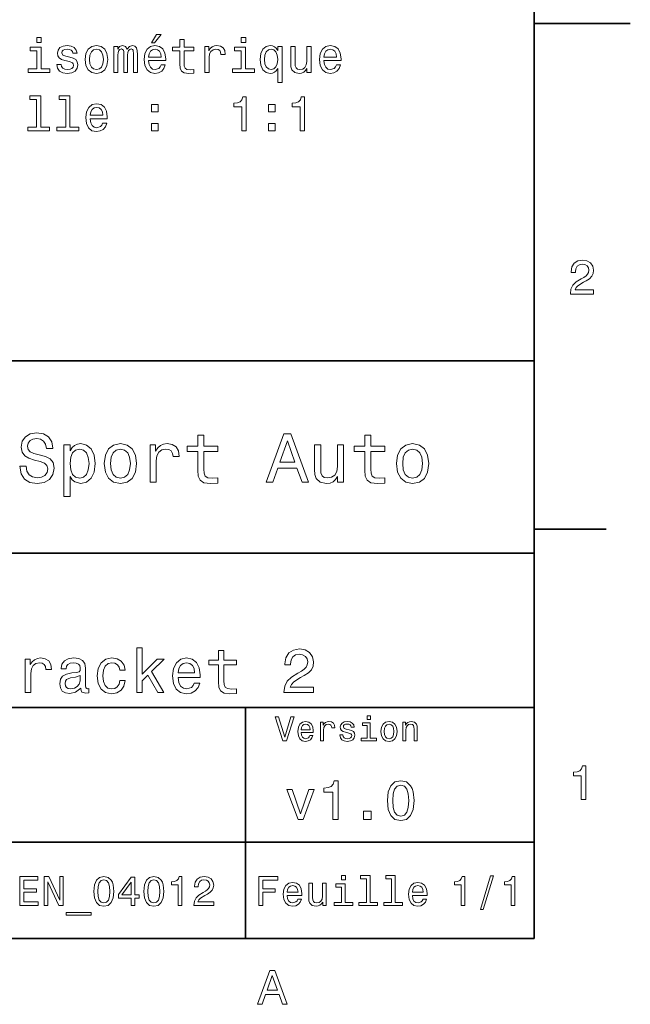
# Model space of a CAD drawing. Extents: x 0 to 297, y 0 to 210.
# Tile 8 of 9: x 234 to 297, y 3 to 105. Entities that reach past the tile are written whole.
import ezdxf

# ---------------------------------------------------------------- set-up
doc = ezdxf.new("R2010")
doc.units = 0

msp = doc.modelspace()

# ---------------------------------------------------------------- linework, layer by layer
at = {"color": 7, "lineweight": 35}
for p, q in [((287, 10), (287, 200)), ((97, 70), (287, 70)), ((287, 70), (287, 10)), ((162, 50), (287, 50)), ((162, 34), (287, 34)), ((257, 10), (257, 34)), ((162, 20), (287, 20)), ((10, 10), (287, 10)), ((97, 10), (287, 10))]:
    msp.add_line(p, q, dxfattribs=at)
at = {"color": 7, "lineweight": 35, "ltscale": 0.25}
msp.add_line((287, 105), (297, 105), dxfattribs=at)
at = {"color": 7, "lineweight": 35, "ltscale": 0.1875}
msp.add_line((287, 52.5), (294.5, 52.5), dxfattribs=at)
at = {"color": 7, "lineweight": 13}
for points in [[(235.78569, 103.550598), (235.316666, 103.550598), (235.316666, 103.046272), (235.78569, 103.046272)], [(247.253998, 103.005928), (247.551544, 103.005928), (248.252548, 103.863274), (247.758316, 103.863274)], [(250.189148, 102.168755), (250.189148, 100.812126), (250.219406, 100.37336), (250.360626, 100.07077), (250.643036, 99.894257), (251.122147, 99.83374), (251.646637, 99.858955), (251.646637, 100.242241), (251.263351, 100.211975), (250.915375, 100.252327), (250.728775, 100.378403), (250.648087, 100.590218), (250.63295, 100.887772), (250.63295, 102.168755), (251.646637, 102.168755), (251.646637, 102.546989), (250.63295, 102.546989), (250.63295, 103.338783), (250.189148, 103.338783), (250.189148, 102.546989), (249.422577, 102.546989), (249.422577, 102.168755)], [(257.037842, 103.550598), (256.568817, 103.550598), (256.568817, 103.046272), (257.037842, 103.046272)], [(235.770554, 100.302757), (235.770554, 102.546989), (234.630798, 102.546989), (234.630798, 102.168755), (235.326752, 102.168755), (235.326752, 100.302757), (234.418976, 100.302757), (234.418976, 99.929558), (236.688431, 99.929558), (236.688431, 100.302757)], [(238.776321, 101.508087), (238.347656, 101.608955), (238.029922, 101.724945), (237.924011, 101.961975), (237.954285, 102.128403), (238.060181, 102.249443), (238.231659, 102.325089), (238.478775, 102.355347), (238.715805, 102.325089), (238.902405, 102.234314), (239.023438, 102.098145), (239.073883, 101.916588), (239.507599, 101.916588), (239.507599, 101.926674), (239.431946, 102.254486), (239.225174, 102.511688), (238.902405, 102.673073), (238.478775, 102.733589), (238.050095, 102.673073), (237.737427, 102.506645), (237.540741, 102.259529), (237.480209, 101.946846), (237.525604, 101.644257), (237.666809, 101.432442), (237.898804, 101.281143), (238.236694, 101.175232), (238.730942, 101.054199), (239.033524, 100.928116), (239.114227, 100.827255), (239.144485, 100.675957), (239.099091, 100.489357), (238.978058, 100.348145), (238.781372, 100.25737), (238.519119, 100.227112), (238.241745, 100.25737), (238.040009, 100.363274), (237.903839, 100.534744), (237.848373, 100.771774), (237.419693, 100.771774), (237.490295, 100.368317), (237.697067, 100.075813), (238.024887, 99.8993), (238.478775, 99.83374), (238.952835, 99.8993), (239.300812, 100.075813), (239.512634, 100.358231), (239.588287, 100.726387), (239.532806, 101.044113), (239.376465, 101.260971), (239.119263, 101.402184)], [(240.354858, 101.281143), (240.435547, 100.665871), (240.667542, 100.211975), (241.03569, 99.929558), (241.529922, 99.83374), (242.019119, 99.929558), (242.387268, 100.206932), (242.619263, 100.660828), (242.705002, 101.281143), (242.619263, 101.896416), (242.387268, 102.355347), (242.019119, 102.632729), (241.529922, 102.733589), (241.03569, 102.632729), (240.667542, 102.350304), (240.435547, 101.896416)], [(240.808746, 101.286186), (240.854126, 101.740074), (240.995346, 102.067886), (241.22229, 102.269615), (241.529922, 102.340218), (241.83252, 102.269615), (242.059464, 102.072929), (242.200684, 101.740074), (242.251114, 101.286186), (242.200684, 100.827255), (242.059464, 100.4944), (241.83252, 100.292671), (241.529922, 100.227112), (241.22229, 100.292671), (240.995346, 100.4944), (240.854126, 100.827255)], [(243.34549, 99.929558), (243.753998, 99.929558), (243.753998, 101.740074), (243.779205, 102.012413), (243.854858, 102.209099), (243.970856, 102.325089), (244.122147, 102.370483), (244.243179, 102.330132), (244.323883, 102.229271), (244.364227, 102.0578), (244.379349, 101.830856), (244.379349, 99.929558), (244.762634, 99.929558), (244.762634, 101.740074), (244.787857, 102.00737), (244.863495, 102.204056), (244.984543, 102.325089), (245.135834, 102.370483), (245.256866, 102.330132), (245.33757, 102.229271), (245.388, 101.830856), (245.388, 99.929558), (245.796494, 99.929558), (245.796494, 101.800598), (245.771286, 102.188927), (245.690582, 102.486473), (245.529205, 102.66803), (245.266968, 102.733589), (244.95932, 102.632729), (244.72229, 102.340218), (244.53569, 102.627686), (244.223007, 102.733589), (243.935547, 102.632729), (243.738861, 102.350304), (243.738861, 102.637772), (243.34549, 102.637772)], [(246.94635, 101.15506), (248.721573, 101.15506), (248.726608, 101.361832), (248.64592, 101.941803), (248.424011, 102.375526), (248.070999, 102.637772), (247.601974, 102.733589), (247.143036, 102.632729), (246.790009, 102.350304), (246.563065, 101.891373), (246.482376, 101.286186), (246.558029, 100.665871), (246.784973, 100.211975), (247.13295, 99.929558), (247.586838, 99.83374), (247.980209, 99.8993), (248.302979, 100.07077), (248.540009, 100.343102), (248.676178, 100.706215), (248.237427, 100.706215), (248.146637, 100.504486), (248.015518, 100.353188), (247.642319, 100.232155), (247.354858, 100.287628), (247.138, 100.464142), (246.99678, 100.751602), (246.94635, 101.139931)], [(246.94635, 101.528259), (247.001831, 101.876244), (247.138, 102.133446), (247.344772, 102.289787), (247.617096, 102.345261), (247.884399, 102.289787), (248.091171, 102.133446), (248.217255, 101.876244), (248.262634, 101.528259)], [(252.796494, 99.929558), (253.240295, 99.929558), (253.240295, 101.477829), (253.28569, 101.851028), (253.42186, 102.118317), (253.643753, 102.279701), (253.941315, 102.335175), (254.163208, 102.299873), (254.329636, 102.199013), (254.430496, 102.027542), (254.465805, 101.795555), (254.914642, 101.795555), (254.854126, 102.204056), (254.687714, 102.496559), (254.410324, 102.673073), (254.032089, 102.733589), (253.774887, 102.693245), (253.552979, 102.592384), (253.356293, 102.420914), (253.199951, 102.188927), (253.199951, 102.637772), (252.796494, 102.637772)], [(257.022705, 100.302757), (257.022705, 102.546989), (255.88295, 102.546989), (255.88295, 102.168755), (256.578918, 102.168755), (256.578918, 100.302757), (255.671143, 100.302757), (255.671143, 99.929558), (257.940582, 99.929558), (257.940582, 100.302757)], [(260.366394, 102.219185), (260.210022, 102.446129), (260.033539, 102.607513), (259.826752, 102.698288), (259.589722, 102.733589), (259.161041, 102.632729), (258.828186, 102.350304), (258.611328, 101.896416), (258.535675, 101.286186), (258.611328, 100.670914), (258.828186, 100.217018), (259.161041, 99.929558), (259.589722, 99.83374), (259.826752, 99.863998), (260.028473, 99.94973), (260.204987, 100.106071), (260.366394, 100.343102), (260.366394, 98.880569), (260.810181, 98.880569), (260.810181, 102.637772), (260.366394, 102.637772)], [(258.989563, 101.286186), (259.034973, 101.735031), (259.176178, 102.062843), (259.388, 102.264572), (259.665375, 102.335175), (259.957886, 102.264572), (260.179779, 102.067886), (260.310913, 101.740074), (260.361328, 101.286186), (260.310913, 100.827255), (260.179779, 100.499443), (259.957886, 100.297714), (259.665375, 100.232155), (259.388, 100.297714), (259.176178, 100.499443), (259.034973, 100.832298)], [(263.826019, 102.637772), (263.382233, 102.637772), (263.382233, 101.074371), (263.331787, 100.711258), (263.185547, 100.449013), (262.958588, 100.287628), (262.661041, 100.237198), (262.424011, 100.277542), (262.272705, 100.398575), (262.186981, 100.605347), (262.166809, 100.897858), (262.166809, 102.637772), (261.723022, 102.637772), (261.723022, 100.857513), (261.738129, 100.499443), (261.833954, 100.201889), (262.126465, 99.929558), (262.59549, 99.83374), (262.847656, 99.869041), (263.064514, 99.959816), (263.251099, 100.116158), (263.402405, 100.343102), (263.402405, 99.929558), (263.826019, 99.929558)], [(265.162476, 101.15506), (266.937714, 101.15506), (266.942749, 101.361832), (266.862061, 101.941803), (266.640137, 102.375526), (266.287109, 102.637772), (265.818115, 102.733589), (265.359161, 102.632729), (265.006134, 102.350304), (264.779205, 101.891373), (264.698517, 101.286186), (264.77417, 100.665871), (265.001099, 100.211975), (265.349091, 99.929558), (265.802979, 99.83374), (266.19635, 99.8993), (266.519104, 100.07077), (266.756134, 100.343102), (266.892303, 100.706215), (266.453552, 100.706215), (266.362762, 100.504486), (266.231659, 100.353188), (265.858459, 100.232155), (265.570984, 100.287628), (265.354126, 100.464142), (265.212921, 100.751602), (265.162476, 101.139931)], [(265.162476, 101.528259), (265.217957, 101.876244), (265.354126, 102.133446), (265.560913, 102.289787), (265.833252, 102.345261), (266.100525, 102.289787), (266.307312, 102.133446), (266.43338, 101.876244), (266.47876, 101.528259)], [(235.296494, 97.130569), (235.296494, 94.255928), (234.383667, 94.255928), (234.383667, 93.882729), (236.648087, 93.882729), (236.648087, 94.255928), (235.740295, 94.255928), (235.740295, 97.503769), (234.600525, 97.503769), (234.600525, 97.130569)], [(238.33252, 97.130569), (238.33252, 94.255928), (237.419693, 94.255928), (237.419693, 93.882729), (239.684113, 93.882729), (239.684113, 94.255928), (238.776321, 94.255928), (238.776321, 97.503769), (237.636551, 97.503769), (237.636551, 97.130569)], [(256.619263, 93.882729), (257.078186, 93.882729), (257.078186, 97.407944), (256.73526, 97.407944), (256.64447, 97.100311), (256.462921, 96.893539), (256.185547, 96.772499), (255.802261, 96.732155), (255.802261, 96.374084), (256.619263, 96.374084)], [(262.691315, 93.882729), (263.150238, 93.882729), (263.150238, 97.407944), (262.807312, 97.407944), (262.716522, 97.100311), (262.534973, 96.893539), (262.257599, 96.772499), (261.874298, 96.732155), (261.874298, 96.374084), (262.691315, 96.374084)], [(240.874313, 95.108231), (242.649521, 95.108231), (242.654572, 95.315002), (242.573883, 95.894974), (242.351974, 96.328697), (241.998947, 96.590942), (241.529922, 96.68676), (241.070999, 96.585899), (240.717972, 96.303474), (240.491028, 95.844543), (240.410324, 95.239357), (240.485977, 94.619041), (240.712921, 94.165146), (241.060913, 93.882729), (241.514801, 93.786911), (241.908173, 93.85247), (242.230942, 94.023941), (242.467972, 94.296272), (242.604126, 94.659386), (242.165375, 94.659386), (242.0746, 94.457657), (241.943466, 94.306358), (241.570267, 94.185326), (241.282806, 94.240799), (241.065948, 94.417313), (240.924744, 94.704773), (240.874313, 95.093102)], [(240.874313, 95.48143), (240.929779, 95.829414), (241.065948, 96.086617), (241.27272, 96.242958), (241.545059, 96.298431), (241.812347, 96.242958), (242.019119, 96.086617), (242.145203, 95.829414), (242.190582, 95.48143)], [(247.253998, 95.8395), (247.949951, 95.8395), (247.949951, 96.590942), (247.253998, 96.590942)], [(259.398071, 95.8395), (260.094055, 95.8395), (260.094055, 96.590942), (259.398071, 96.590942)], [(247.253998, 93.882729), (247.949951, 93.882729), (247.949951, 94.634171), (247.253998, 94.634171)], [(259.398071, 93.882729), (260.094055, 93.882729), (260.094055, 94.634171), (259.398071, 94.634171)], [(290.76947, 76.916786), (293.175079, 76.916786), (293.175079, 77.350502), (291.273773, 77.350502), (291.3797, 77.587532), (291.561249, 77.784218), (292.121033, 78.142288), (292.418579, 78.293587), (292.751434, 78.510445), (292.988464, 78.762604), (293.124634, 79.060158), (293.175079, 79.398056), (293.089355, 79.821686), (292.852325, 80.154541), (292.489197, 80.366356), (292.020172, 80.442001), (291.536041, 80.35627), (291.167877, 80.119232), (290.930847, 79.740997), (290.850159, 79.241714), (290.850159, 79.171112), (291.309082, 79.171112), (291.309082, 79.211456), (291.354462, 79.554398), (291.490631, 79.806557), (291.707489, 79.967941), (291.994965, 80.023415), (292.287476, 79.972984), (292.504333, 79.846901), (292.645538, 79.650215), (292.695984, 79.403099), (292.660675, 79.171112), (292.56485, 78.974426), (292.403473, 78.802956), (292.181549, 78.651657), (291.884003, 78.490273), (291.389771, 78.177589), (291.041779, 77.844742), (290.835022, 77.441284), (290.76947, 76.931915)], [(234.20462, 59.030979), (233.548996, 59.030979), (233.693085, 58.267288), (234.053314, 57.70533), (234.608078, 57.366714), (235.357361, 57.244236), (236.099426, 57.359509), (236.654175, 57.67651), (237.007202, 58.17363), (237.136902, 58.82925), (237.028824, 59.420029), (236.726227, 59.801872), (236.236313, 60.054031), (235.580704, 60.241352), (235.018738, 60.378242), (234.651306, 60.536743), (234.442368, 60.767288), (234.377533, 61.127522), (234.442368, 61.451729), (234.629684, 61.696686), (234.917877, 61.862389), (235.314133, 61.920029), (235.71759, 61.84798), (236.034592, 61.653458), (236.24353, 61.32925), (236.344391, 60.889767), (237, 60.889767), (237, 60.904179), (236.884735, 61.581409), (236.546112, 62.085732), (236.01297, 62.402737), (235.292511, 62.510807), (234.644104, 62.402737), (234.139771, 62.100143), (233.815567, 61.631844), (233.700287, 61.026657), (233.793961, 60.486309), (234.067734, 60.118874), (234.5, 59.873917), (235.09079, 59.6866), (235.674362, 59.520893), (236.113831, 59.362389), (236.380402, 59.131844), (236.47406, 58.757202), (236.387619, 58.375359), (236.164276, 58.087173), (235.825653, 57.907059), (235.386169, 57.849422), (234.896255, 57.928673), (234.521622, 58.159222), (234.283875, 58.533859)], [(259.175781, 57.381123), (259.838623, 57.381123), (260.364563, 58.850864), (262.360229, 58.850864), (262.886169, 57.381123), (263.563416, 57.381123), (261.733429, 62.388329), (260.998566, 62.388329)], [(238.786743, 60.652016), (238.786743, 61.25), (238.15274, 61.25), (238.15274, 55.882565), (238.786743, 55.882565), (238.786743, 57.971901), (239.010101, 57.633286), (239.262253, 57.409943), (239.896271, 57.244236), (240.50145, 57.381123), (240.976959, 57.791786), (241.286743, 58.440201), (241.402023, 59.319164), (241.286743, 60.190922), (240.976959, 60.839336), (240.50145, 61.242794), (239.896271, 61.386887), (239.550446, 61.343658), (239.255051, 61.206772), (239.002899, 60.976223)], [(242.338623, 59.311958), (242.453888, 58.432995), (242.785309, 57.78458), (243.311249, 57.381123), (244.017303, 57.244236), (244.716141, 57.381123), (245.242081, 57.777374), (245.573486, 58.425793), (245.695969, 59.311958), (245.573486, 60.190922), (245.242081, 60.846542), (244.716141, 61.242794), (244.017303, 61.386887), (243.311249, 61.242794), (242.785309, 60.839336), (242.453888, 60.190922)], [(247.100861, 57.381123), (247.734863, 57.381123), (247.734863, 59.592937), (247.799713, 60.12608), (247.994232, 60.507923), (248.311249, 60.738472), (248.736313, 60.817722), (249.053314, 60.767288), (249.291077, 60.623199), (249.435165, 60.378242), (249.485596, 60.046829), (250.126801, 60.046829), (250.040344, 60.630402), (249.802597, 61.048271), (249.406342, 61.30043), (248.865997, 61.386887), (248.498566, 61.32925), (248.181549, 61.185158), (247.900574, 60.940201), (247.677246, 60.608788), (247.677246, 61.25), (247.100861, 61.25)], [(252.05043, 60.579971), (252.05043, 58.64193), (252.093658, 58.015129), (252.29538, 57.582851), (252.698853, 57.330688), (253.383286, 57.244236), (254.132568, 57.280258), (254.132568, 57.827808), (253.585022, 57.78458), (253.087891, 57.842216), (252.82132, 58.022331), (252.706055, 58.324928), (252.684448, 58.75), (252.684448, 60.579971), (254.132568, 60.579971), (254.132568, 61.120316), (252.684448, 61.120316), (252.684448, 62.251438), (252.05043, 62.251438), (252.05043, 61.120316), (250.955322, 61.120316), (250.955322, 60.579971)], [(260.595093, 59.463257), (261.365997, 61.667866), (262.136902, 59.463257)], [(269.399109, 60.579971), (269.399109, 58.64193), (269.442352, 58.015129), (269.644073, 57.582851), (270.047546, 57.330688), (270.731995, 57.244236), (271.481262, 57.280258), (271.481262, 57.827808), (270.933716, 57.78458), (270.436584, 57.842216), (270.170013, 58.022331), (270.054749, 58.324928), (270.033142, 58.75), (270.033142, 60.579971), (271.481262, 60.579971), (271.481262, 61.120316), (270.033142, 61.120316), (270.033142, 62.251438), (269.399109, 62.251438), (269.399109, 61.120316), (268.304016, 61.120316), (268.304016, 60.579971)], [(272.698853, 59.311958), (272.814117, 58.432995), (273.145508, 57.78458), (273.671448, 57.381123), (274.377502, 57.244236), (275.076355, 57.381123), (275.602295, 57.777374), (275.933716, 58.425793), (276.056183, 59.311958), (275.933716, 60.190922), (275.602295, 60.846542), (275.076355, 61.242794), (274.377502, 61.386887), (273.671448, 61.242794), (273.145508, 60.839336), (272.814117, 60.190922)], [(239.788193, 57.8134), (239.363129, 57.907059), (239.053314, 58.195244), (238.858795, 58.663544), (238.793945, 59.319164), (238.858795, 59.967579), (239.053314, 60.435879), (239.363129, 60.716858), (239.788193, 60.817722), (240.177246, 60.716858), (240.48703, 60.428673), (240.681564, 59.960373), (240.753601, 59.319164), (240.681564, 58.67075), (240.48703, 58.195244), (240.177246, 57.907059)], [(242.98703, 59.319164), (243.05188, 59.967579), (243.253601, 60.435879), (243.57782, 60.72406), (244.017303, 60.824928), (244.449585, 60.72406), (244.773773, 60.443081), (244.97551, 59.967579), (245.047546, 59.319164), (244.97551, 58.663544), (244.773773, 58.188038), (244.449585, 57.899853), (244.017303, 57.806194), (243.57782, 57.899853), (243.253601, 58.188038), (243.05188, 58.663544)], [(267.194519, 61.25), (266.560516, 61.25), (266.560516, 59.016571), (266.488464, 58.497837), (266.279541, 58.123196), (265.955322, 57.892651), (265.530243, 57.820602), (265.19165, 57.878242), (264.975494, 58.051151), (264.853027, 58.346542), (264.824219, 58.764408), (264.824219, 61.25), (264.190186, 61.25), (264.190186, 58.706772), (264.211792, 58.195244), (264.348694, 57.770172), (264.766571, 57.381123), (265.436584, 57.244236), (265.796814, 57.294666), (266.106628, 57.424351), (266.373199, 57.647694), (266.589325, 57.971901), (266.589325, 57.381123), (267.194519, 57.381123)], [(273.34726, 59.319164), (273.412109, 59.967579), (273.613831, 60.435879), (273.938019, 60.72406), (274.377502, 60.824928), (274.809784, 60.72406), (275.134003, 60.443081), (275.335724, 59.967579), (275.407776, 59.319164), (275.335724, 58.663544), (275.134003, 58.188038), (274.809784, 57.899853), (274.377502, 57.806194), (273.938019, 57.899853), (273.613831, 58.188038), (273.412109, 58.663544)], [(245.70462, 35.530258), (246.275223, 35.530258), (246.275223, 36.755764), (246.871765, 37.332851), (247.896255, 35.530258), (248.538177, 35.530258), (247.260803, 37.728386), (248.570602, 39.012245), (247.850861, 39.012245), (246.275223, 37.443081), (246.275223, 40.185879), (245.70462, 40.185879)], [(254.198853, 38.409222), (254.198853, 36.664986), (254.237762, 36.100864), (254.419312, 35.711815), (254.782425, 35.484871), (255.398422, 35.407059), (256.072754, 35.43948), (256.072754, 35.932274), (255.579971, 35.893372), (255.132568, 35.945244), (254.892654, 36.107349), (254.78891, 36.379681), (254.769455, 36.762245), (254.769455, 38.409222), (256.072754, 38.409222), (256.072754, 38.895531), (254.769455, 38.895531), (254.769455, 39.913544), (254.198853, 39.913544), (254.198853, 38.895531), (253.213257, 38.895531), (253.213257, 38.409222)], [(261.000732, 35.530258), (264.093658, 35.530258), (264.093658, 36.087894), (261.649139, 36.087894), (261.785309, 36.392651), (262.018738, 36.645531), (262.738464, 37.105907), (263.121033, 37.30043), (263.549011, 37.57925), (263.85376, 37.903458), (264.028809, 38.286022), (264.093658, 38.720459), (263.983429, 39.265129), (263.67868, 39.693081), (263.211823, 39.965416), (262.608795, 40.062679), (261.986328, 39.95245), (261.51297, 39.647694), (261.208221, 39.161381), (261.104462, 38.519451), (261.104462, 38.428673), (261.694519, 38.428673), (261.694519, 38.480545), (261.752869, 38.921467), (261.927948, 39.245674), (262.206787, 39.453171), (262.576355, 39.524494), (262.952454, 39.459652), (263.231262, 39.29755), (263.412842, 39.044666), (263.477661, 38.726944), (263.432281, 38.428673), (263.309082, 38.175793), (263.101593, 37.95533), (262.816284, 37.760807), (262.433716, 37.553314), (261.798279, 37.151295), (261.350861, 36.723343), (261.085022, 36.204609), (261.000732, 35.549709)], [(234.130402, 35.530258), (234.701019, 35.530258), (234.701019, 37.520893), (234.759369, 38.000721), (234.934448, 38.344379), (235.219742, 38.551872), (235.60231, 38.623199), (235.887604, 38.577808), (236.101593, 38.448124), (236.231262, 38.227665), (236.276657, 37.929394), (236.853745, 37.929394), (236.77594, 38.454609), (236.561966, 38.830692), (236.205338, 39.057636), (235.719025, 39.135445), (235.388336, 39.083572), (235.103027, 38.953888), (234.850143, 38.733429), (234.649139, 38.435158), (234.649139, 39.012245), (234.130402, 39.012245)], [(239.888336, 35.98415), (239.888336, 35.964695), (239.920746, 35.744236), (240.018005, 35.588615), (240.426514, 35.465416), (240.744232, 35.517288), (240.744232, 35.958214), (240.608063, 35.938759), (240.426514, 36.023052), (240.394089, 36.282421), (240.394089, 38.085014), (240.316284, 38.545387), (240.08934, 38.869595), (239.693802, 39.064121), (239.136169, 39.135445), (238.591492, 39.057636), (238.189484, 38.837173), (237.9366, 38.493515), (237.85231, 38.039623), (237.85231, 38.000721), (238.364563, 38.000721), (238.409943, 38.273052), (238.552597, 38.467579), (238.786026, 38.584293), (239.116714, 38.629681), (239.434448, 38.59726), (239.661377, 38.5), (239.797546, 38.331409), (239.842941, 38.09798), (239.817001, 37.825645), (239.713257, 37.68948), (239.453888, 37.624638), (238.96759, 37.572765), (238.409943, 37.456051), (238.014404, 37.248558), (237.780975, 36.924351), (237.709656, 36.444523), (237.774506, 36.016571), (237.97551, 35.698845), (238.299713, 35.497837), (238.747116, 35.426514), (239.350143, 35.562679)], [(243.940918, 37.858067), (244.505035, 37.858067), (244.388336, 38.376801), (244.109512, 38.785301), (243.675079, 39.038185), (243.110962, 39.135445), (242.48848, 39.005764), (242.015137, 38.642651), (241.716858, 38.052593), (241.613113, 37.261528), (241.710373, 36.476944), (242.002167, 35.893372), (242.46254, 35.530258), (243.091492, 35.407059), (243.649139, 35.504322), (244.083572, 35.776657), (244.381851, 36.204609), (244.511536, 36.775215), (243.966858, 36.775215), (243.869598, 36.412102), (243.688049, 36.139767), (243.42868, 35.97118), (243.110962, 35.919308), (242.715424, 36.003601), (242.430115, 36.262966), (242.255035, 36.684437), (242.196686, 37.280979), (242.255035, 37.864552), (242.4366, 38.286022), (242.728394, 38.545387), (243.110962, 38.636166), (243.44812, 38.577808), (243.701019, 38.428673), (243.869598, 38.182274)], [(250.029541, 37.105907), (252.311951, 37.105907), (252.318451, 37.371758), (252.214691, 38.117435), (251.929398, 38.675072), (251.475494, 39.012245), (250.872482, 39.135445), (250.282425, 39.005764), (249.828522, 38.642651), (249.536743, 38.052593), (249.432999, 37.274494), (249.530258, 36.476944), (249.822052, 35.893372), (250.269455, 35.530258), (250.853027, 35.407059), (251.358795, 35.491352), (251.773773, 35.711815), (252.078522, 36.061958), (252.253601, 36.528816), (251.689484, 36.528816), (251.572769, 36.269451), (251.404175, 36.074928), (250.924347, 35.919308), (250.554749, 35.990631), (250.27594, 36.217579), (250.094376, 36.587173), (250.029541, 37.086452)], [(250.029541, 37.585735), (250.100861, 38.033138), (250.27594, 38.363831), (250.541779, 38.564842), (250.891937, 38.636166), (251.235596, 38.564842), (251.501434, 38.363831), (251.663544, 38.033138), (251.721893, 37.585735)], [(239.823486, 36.749279), (239.745682, 36.412102), (239.538177, 36.152737), (239.226944, 35.98415), (238.844391, 35.925793), (238.597992, 35.958214), (238.422913, 36.061958), (238.312683, 36.243515), (238.280258, 36.496395), (238.306198, 36.723343), (238.409943, 36.885445), (238.824921, 37.067001), (239.350143, 37.14481), (239.823486, 37.30043)], [(261.71109, 33.03458), (261.08429, 30.905619), (260.439484, 33.03458), (260.09726, 33.03458), (260.904175, 30.530979), (261.264404, 30.530979), (262.053314, 33.03458)], [(269.992798, 33.117435), (269.657776, 33.117435), (269.657776, 32.757202), (269.992798, 32.757202)], [(262.784576, 31.40634), (264.052582, 31.40634), (264.056183, 31.554033), (263.998566, 31.9683), (263.840057, 32.278099), (263.587891, 32.465416), (263.252869, 32.533859), (262.925079, 32.461815), (262.672913, 32.260086), (262.510803, 31.932276), (262.453156, 31.5), (262.507202, 31.056915), (262.669312, 30.732708), (262.917877, 30.530979), (263.242065, 30.462536), (263.523041, 30.509365), (263.753601, 30.631844), (263.922913, 30.826368), (264.020172, 31.085733), (263.706787, 31.085733), (263.641937, 30.941643), (263.548279, 30.833572), (263.281708, 30.747118), (263.076355, 30.786743), (262.921478, 30.912823), (262.820618, 31.118155), (262.784576, 31.395533)], [(262.784576, 31.672911), (262.824219, 31.921469), (262.921478, 32.105186), (263.069153, 32.216858), (263.263702, 32.256485), (263.45462, 32.216858), (263.602295, 32.105186), (263.692352, 31.921469), (263.724792, 31.672911)], [(264.794678, 30.530979), (265.111664, 30.530979), (265.111664, 31.636887), (265.144104, 31.903458), (265.241364, 32.094379), (265.399841, 32.209652), (265.612396, 32.249279), (265.770905, 32.224064), (265.889771, 32.152016), (265.961823, 32.029537), (265.98703, 31.863832), (266.307648, 31.863832), (266.264404, 32.155621), (266.145538, 32.364552), (265.947418, 32.490635), (265.677246, 32.533859), (265.49353, 32.505043), (265.335022, 32.432995), (265.194519, 32.310516), (265.082855, 32.144814), (265.082855, 32.465416), (264.794678, 32.465416)], [(267.791779, 31.658501), (267.485596, 31.730547), (267.258636, 31.8134), (267.182983, 31.982708), (267.20462, 32.101585), (267.280273, 32.188038), (267.40274, 32.242073), (267.579254, 32.263687), (267.748566, 32.242073), (267.881836, 32.177231), (267.968292, 32.079971), (268.004333, 31.950287), (268.314117, 31.950287), (268.314117, 31.957493), (268.260101, 32.191643), (268.112396, 32.375359), (267.881836, 32.490635), (267.579254, 32.533859), (267.273041, 32.490635), (267.049713, 32.371758), (266.90921, 32.195244), (266.865997, 31.971901), (266.898407, 31.755764), (266.999268, 31.604465), (267.164978, 31.496397), (267.406342, 31.420748), (267.759369, 31.334293), (267.975494, 31.244236), (268.033142, 31.17219), (268.054749, 31.064121), (268.022339, 30.930836), (267.935883, 30.829971), (267.79538, 30.765129), (267.608063, 30.743515), (267.409943, 30.765129), (267.265839, 30.840778), (267.168579, 30.963255), (267.128967, 31.132565), (266.822754, 31.132565), (266.873199, 30.844379), (267.020905, 30.635447), (267.255035, 30.509365), (267.579254, 30.462536), (267.917877, 30.509365), (268.166412, 30.635447), (268.317719, 30.837175), (268.371765, 31.100143), (268.332123, 31.327089), (268.220459, 31.481987), (268.036743, 31.582851)], [(269.981995, 30.79755), (269.981995, 32.400574), (269.167877, 32.400574), (269.167877, 32.130402), (269.664978, 32.130402), (269.664978, 30.79755), (269.016571, 30.79755), (269.016571, 30.530979), (270.637604, 30.530979), (270.637604, 30.79755)], [(271.087891, 31.496397), (271.145538, 31.056915), (271.311249, 30.732708), (271.574219, 30.530979), (271.927246, 30.462536), (272.276672, 30.530979), (272.539612, 30.729107), (272.705322, 31.053314), (272.766571, 31.496397), (272.705322, 31.935879), (272.539612, 32.263687), (272.276672, 32.461815), (271.927246, 32.533859), (271.574219, 32.461815), (271.311249, 32.260086), (271.145538, 31.935879)], [(271.412109, 31.5), (271.444519, 31.824207), (271.54538, 32.058357), (271.707489, 32.20245), (271.927246, 32.25288), (272.143372, 32.20245), (272.305481, 32.061958), (272.406342, 31.824207), (272.442352, 31.5), (272.406342, 31.17219), (272.305481, 30.934437), (272.143372, 30.790344), (271.927246, 30.743515), (271.707489, 30.790344), (271.54538, 30.934437), (271.444519, 31.17219)], [(273.350159, 30.530979), (273.667145, 30.530979), (273.667145, 31.647694), (273.699554, 31.903458), (273.804047, 32.090778), (273.966125, 32.206051), (274.182281, 32.249279), (274.355194, 32.213257), (274.463257, 32.115993), (274.517303, 31.95389), (274.535309, 31.737751), (274.535309, 30.530979), (274.852295, 30.530979), (274.852295, 31.802593), (274.837891, 32.058357), (274.773041, 32.270893), (274.560516, 32.465416), (274.229095, 32.533859), (274.04538, 32.508644), (273.890503, 32.440201), (273.757202, 32.324928), (273.65274, 32.170029), (273.65274, 32.465416), (273.350159, 32.465416)], [(291.909241, 24.416786), (292.368164, 24.416786), (292.368164, 27.942001), (292.025208, 27.942001), (291.934448, 27.634365), (291.752899, 27.427593), (291.475525, 27.306557), (291.092224, 27.266211), (291.092224, 26.90814), (291.909241, 26.90814)], [(266.100861, 22.360231), (266.625366, 22.360231), (266.625366, 26.38905), (266.233429, 26.38905), (266.129669, 26.037464), (265.92218, 25.801153), (265.605194, 25.662825), (265.167145, 25.616714), (265.167145, 25.207493), (266.100861, 25.207493)], [(271.755035, 24.314121), (271.841492, 23.409224), (272.112396, 22.763689), (272.544678, 22.371759), (273.144104, 22.244957), (273.737762, 22.371759), (274.170044, 22.763689), (274.43515, 23.409224), (274.527374, 24.314121), (274.43515, 25.213257), (274.325653, 25.570606), (274.170044, 25.864553), (273.737762, 26.256485), (273.144104, 26.38905), (272.544678, 26.256485), (272.112396, 25.858791), (271.841492, 25.213257)], [(272.30835, 24.314121), (272.354462, 25.011528), (272.498566, 25.51297), (272.757935, 25.806917), (273.144104, 25.910664), (273.524506, 25.806917), (273.783875, 25.51297), (273.927948, 25.011528), (273.97406, 24.314121), (273.927948, 23.610952), (273.783875, 23.10951), (273.524506, 22.815563), (273.144104, 22.717581), (272.757935, 22.815563), (272.498566, 23.10951), (272.354462, 23.610952)], [(262.469727, 22.360231), (263.005768, 22.360231), (264.135437, 25.455332), (263.610962, 25.455332), (262.740631, 22.959656), (261.853027, 25.455332), (261.322754, 25.455332)], [(269.276672, 22.360231), (270.072052, 22.360231), (270.072052, 23.219021), (269.276672, 23.219021)], [(233.574921, 13.428675), (235.476944, 13.428675), (235.476944, 13.791787), (233.97261, 13.791787), (233.97261, 14.807637), (235.312668, 14.807637), (235.312668, 15.166427), (233.97261, 15.166427), (233.97261, 16.065563), (235.442352, 16.065563), (235.442352, 16.428675), (233.574921, 16.428675)], [(236.099411, 13.428675), (236.458206, 13.428675), (236.458206, 15.888329), (237.608063, 13.428675), (238.070602, 13.428675), (238.070602, 16.428675), (237.707489, 16.428675), (237.707489, 13.969021), (236.570602, 16.428675), (236.099411, 16.428675)], [(241.247833, 14.894093), (241.312668, 14.215418), (241.515839, 13.731268), (241.840057, 13.43732), (242.289612, 13.342219), (242.734863, 13.43732), (243.059067, 13.731268), (243.257919, 14.215418), (243.327087, 14.894093), (243.257919, 15.568444), (243.175781, 15.836456), (243.059067, 16.056917), (242.734863, 16.350864), (242.289612, 16.450289), (241.840057, 16.350864), (241.515839, 16.052593), (241.312668, 15.568444)], [(245.129669, 13.428675), (245.518723, 13.428675), (245.518723, 14.172191), (245.946686, 14.172191), (245.946686, 14.518012), (245.518723, 14.518012), (245.518723, 16.363834), (245.125351, 16.363834), (243.811234, 14.552594), (243.811234, 14.172191), (245.129669, 14.172191)], [(246.452438, 14.894093), (246.517288, 14.215418), (246.720459, 13.731268), (247.044662, 13.43732), (247.494232, 13.342219), (247.939468, 13.43732), (248.263687, 13.731268), (248.462524, 14.215418), (248.531693, 14.894093), (248.462524, 15.568444), (248.380402, 15.836456), (248.263687, 16.056917), (247.939468, 16.350864), (247.494232, 16.450289), (247.044662, 16.350864), (246.720459, 16.052593), (246.517288, 15.568444)], [(250.018723, 13.428675), (250.412094, 13.428675), (250.412094, 16.450289), (250.118149, 16.450289), (250.040344, 16.1866), (249.88472, 16.009367), (249.646973, 15.905621), (249.318436, 15.871038), (249.318436, 15.564121), (250.018723, 15.564121)], [(251.644089, 13.428675), (253.706039, 13.428675), (253.706039, 13.800432), (252.076355, 13.800432), (252.167145, 14.003603), (252.322754, 14.172191), (252.802582, 14.479107), (253.057632, 14.60879), (253.342926, 14.794669), (253.546097, 15.010807), (253.662811, 15.26585), (253.706039, 15.555476), (253.632553, 15.918589), (253.429382, 16.203892), (253.118149, 16.385447), (252.716125, 16.450289), (252.301147, 16.376802), (251.98558, 16.173632), (251.78241, 15.849424), (251.713257, 15.421471), (251.713257, 15.360951), (252.106628, 15.360951), (252.106628, 15.395534), (252.145523, 15.689482), (252.262238, 15.905621), (252.44812, 16.043949), (252.694519, 16.091499), (252.945236, 16.048271), (253.131119, 15.940203), (253.252151, 15.771614), (253.29538, 15.559799), (253.265121, 15.360951), (253.182983, 15.192364), (253.044662, 15.045389), (252.854462, 14.915707), (252.599411, 14.777378), (252.175781, 14.509366), (251.877518, 14.224064), (251.700287, 13.878242), (251.644089, 13.441643)], [(258.414978, 13.428675), (258.817017, 13.428675), (258.817017, 14.807637), (260.079254, 14.807637), (260.079254, 15.166427), (258.817017, 15.166427), (258.817017, 16.065563), (260.368866, 16.065563), (260.368866, 16.428675), (258.414978, 16.428675)], [(267.389038, 16.532421), (266.98703, 16.532421), (266.98703, 16.100145), (267.389038, 16.100145)], [(269.572052, 16.212536), (269.572052, 13.748559), (268.789612, 13.748559), (268.789612, 13.428675), (270.73056, 13.428675), (270.73056, 13.748559), (269.952454, 13.748559), (269.952454, 16.532421), (268.975494, 16.532421), (268.975494, 16.212536)], [(272.174347, 16.212536), (272.174347, 13.748559), (271.391937, 13.748559), (271.391937, 13.428675), (273.332855, 13.428675), (273.332855, 13.748559), (272.554749, 13.748559), (272.554749, 16.532421), (271.57782, 16.532421), (271.57782, 16.212536)], [(279.416443, 13.428675), (279.809814, 13.428675), (279.809814, 16.450289), (279.515839, 16.450289), (279.438049, 16.1866), (279.28241, 16.009367), (279.044678, 15.905621), (278.716125, 15.871038), (278.716125, 15.564121), (279.416443, 15.564121)], [(281.42218, 13.026657), (281.720459, 13.026657), (282.766571, 16.510807), (282.463989, 16.510807)], [(284.621033, 13.428675), (285.014404, 13.428675), (285.014404, 16.450289), (284.720459, 16.450289), (284.642639, 16.1866), (284.48703, 16.009367), (284.249268, 15.905621), (283.920746, 15.871038), (283.920746, 15.564121), (284.621033, 15.564121)], [(241.662811, 14.894093), (241.697403, 15.417148), (241.805466, 15.793228), (242, 16.013689), (242.289612, 16.091499), (242.574921, 16.013689), (242.76944, 15.793228), (242.877518, 15.417148), (242.912094, 14.894093), (242.877518, 14.366715), (242.76944, 13.990634), (242.574921, 13.770173), (242.289612, 13.696686), (242, 13.770173), (241.805466, 13.990634), (241.697403, 14.366715)], [(244.174347, 14.518012), (245.129669, 15.862392), (245.129669, 14.518012)], [(246.867432, 14.894093), (246.902008, 15.417148), (247.010086, 15.793228), (247.204605, 16.013689), (247.494232, 16.091499), (247.779526, 16.013689), (247.97406, 15.793228), (248.082123, 15.417148), (248.116714, 14.894093), (248.082123, 14.366715), (247.97406, 13.990634), (247.779526, 13.770173), (247.494232, 13.696686), (247.204605, 13.770173), (247.010086, 13.990634), (246.902008, 14.366715)], [(261.341492, 14.479107), (262.863098, 14.479107), (262.867432, 14.656341), (262.798279, 15.153459), (262.608063, 15.525217), (262.305481, 15.75), (261.903473, 15.832133), (261.510101, 15.745678), (261.207489, 15.503603), (261.01297, 15.110231), (260.943817, 14.591499), (261.008636, 14.059798), (261.203156, 13.67075), (261.501434, 13.428675), (261.890503, 13.346542), (262.227661, 13.402739), (262.504333, 13.549712), (262.707489, 13.783141), (262.824219, 14.09438), (262.44812, 14.09438), (262.370331, 13.92147), (262.257935, 13.791787), (261.938049, 13.688041), (261.69165, 13.735591), (261.505768, 13.886888), (261.384735, 14.133286), (261.341492, 14.466139)], [(261.341492, 14.798992), (261.389038, 15.097262), (261.505768, 15.317724), (261.682983, 15.45173), (261.916412, 15.49928), (262.145538, 15.45173), (262.322754, 15.317724), (262.430847, 15.097262), (262.469727, 14.798992)], [(265.400574, 15.75), (265.020172, 15.75), (265.020172, 14.409943), (264.976959, 14.098703), (264.851593, 13.873919), (264.657074, 13.735591), (264.402008, 13.692364), (264.198853, 13.726946), (264.069153, 13.830692), (263.995667, 14.007925), (263.978394, 14.258646), (263.978394, 15.75), (263.597992, 15.75), (263.597992, 14.224064), (263.610962, 13.917148), (263.693085, 13.662104), (263.943817, 13.428675), (264.345825, 13.346542), (264.561951, 13.376801), (264.747833, 13.454611), (264.907776, 13.588617), (265.037476, 13.783141), (265.037476, 13.428675), (265.400574, 13.428675)], [(267.376068, 13.748559), (267.376068, 15.672191), (266.399139, 15.672191), (266.399139, 15.347983), (266.995667, 15.347983), (266.995667, 13.748559), (266.21759, 13.748559), (266.21759, 13.428675), (268.162811, 13.428675), (268.162811, 13.748559)], [(274.353027, 14.479107), (275.874634, 14.479107), (275.878967, 14.656341), (275.809814, 15.153459), (275.619598, 15.525217), (275.317017, 15.75), (274.914978, 15.832133), (274.521606, 15.745678), (274.219025, 15.503603), (274.024506, 15.110231), (273.955322, 14.591499), (274.020172, 14.059798), (274.214691, 13.67075), (274.51297, 13.428675), (274.902008, 13.346542), (275.239197, 13.402739), (275.515839, 13.549712), (275.719025, 13.783141), (275.835724, 14.09438), (275.459656, 14.09438), (275.381836, 13.92147), (275.26944, 13.791787), (274.949554, 13.688041), (274.703186, 13.735591), (274.517303, 13.886888), (274.39624, 14.133286), (274.353027, 14.466139)], [(274.353027, 14.798992), (274.400574, 15.097262), (274.517303, 15.317724), (274.694519, 15.45173), (274.927948, 15.49928), (275.157074, 15.45173), (275.33429, 15.317724), (275.442352, 15.097262), (275.481262, 14.798992)], [(238.386154, 12.711096), (238.386154, 12.408502), (240.988464, 12.408502), (240.988464, 12.711096)], [(258.266846, 3.166787), (258.730835, 3.166787), (259.098999, 4.195605), (260.495972, 4.195605), (260.864105, 3.166787), (261.338165, 3.166787), (260.05719, 6.67183), (259.542786, 6.67183)], [(259.260376, 4.624279), (259.799988, 6.167507), (260.33963, 4.624279)]]:
    msp.add_lwpolyline(points, close=True, dxfattribs=at)

doc.saveas('drawing.dxf')
